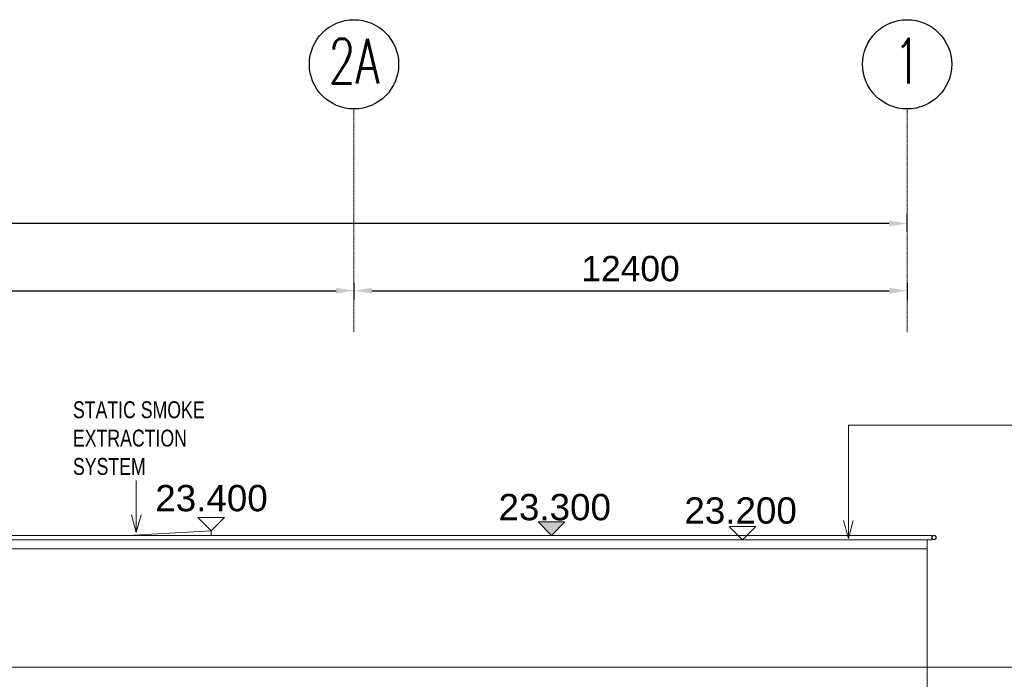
# Model space of a CAD drawing. Header units: millimetres. Extents: x -121668 to 127737, y 1553 to 34854.
# Tile 51 of 94: x 72868 to 94941, y 20075 to 34854. Entities that reach past the tile are written whole.
import ezdxf

# ---------------------------------------------------------------- set-up
doc = ezdxf.new("R2010")
doc.units = ezdxf.units.MM
for name, pattern in [('Center', [40, 10, -5, 20, -5]), ('Dash', [6, 3, -3]), ('Grid Line__1_200_', [10.5, 6, -1.5, 1.5, -1.5])]:
    doc.linetypes.add(name, pattern=pattern)
for name, color, linetype, lineweight in [('A-ANNO-DIMS', 211, 'Continuous', 5), ('A-ANNO-NOTE', 131, 'Continuous', 25), ('A-DETL-HDLN', 90, 'Dash', 9), ('A-DETL-THIN', 151, 'Continuous', 9), ('A-FLOR', 192, 'Continuous', 9), ('A-FLOR-LEVL', 51, 'Continuous', 9), ('G-ANNO-DIMS', 111, 'Continuous', 5), ('G-ANNO-TEXT', 231, 'Continuous', 5), ('S-BEAM', 12, 'Continuous', 20), ('S-GRID', 1, 'Continuous', 5), ('S-GRID-IDEN', 1, 'Continuous', 25)]:
    doc.layers.add(name, color=color, linetype=linetype, lineweight=lineweight)
doc.styles.add('Arial', font='arial.ttf', dxfattribs={"height": 590.11976})
doc.styles.add('RomanS', font='romans__.ttf', dxfattribs={"width": 0.7, "height": 1003.164557})
doc.styles.add('Swis721 BT', font='swiss.ttf', dxfattribs={"height": 567.642527})
doc.styles.add('Swis721 BT_2', font='swiss.ttf', dxfattribs={"width": 0.75, "height": 378.428351})
doc.dimstyles.new('DLN_3mm', dxfattribs={"dimscale": 304.8, "dimtxt": 600, "dimasz": 1.312336, "dimexe": 0.656168, "dimexo": 0.0625, "dimgap": 0.656168, "dimtad": 1, "dimdec": 0, "dimzin": 0, "dimdsep": 46, "dimtxsty": 'Swis721 BT', "dimsah": 1, "dimcen": 0.09, "dimadec": 0, "dimazin": 0, "dimtfac": 1, "dimtdec": 4, "dimtix": 1, "dimtmove": 0, "dimatfit": 3, "dimfxl": 0.656168, "dimfxlon": 1, "dimtvp": 1, "dimtolj": 1, "dimtzin": 0, "dimarcsym": 2})

# ---------------------------------------------------------------- blocks, each defined once
blk = doc.blocks.new('CISC HS Pipe Shapes - HA 98x4_8-13211196-Copy of GBP_SOUTH ELEVATION')
at = {"layer": 'S-BEAM'}
for p, q in [((88894, 23299), (63904, 23299)), ((63904, 23201), (88894, 23201)), ((88894, 23298), (88894, 23250)), ((88894, 23250), (88894, 23202))]:
    blk.add_line(p, q, dxfattribs=at)
blk = doc.blocks.new('CISC HS Pipe Shapes - HA 98x4_8-12447934-Copy of GBP_SOUTH ELEVATION')
at = {"layer": 'S-BEAM'}
for radius, start, end in [(49, 0, 180), (49, 180, 0), (44.2, 0, 180), (44.2, 180, 0)]:
    blk.add_arc((88943, 23250), radius, start, end, dxfattribs=at)
blk = doc.blocks.new('Grid - Bubble - 10mm-1724413-Copy of GBP_SOUTH ELEVATION')
at = {"layer": 'A-ANNO-NOTE'}
blk.add_circle((49502, 33854), 1000, dxfattribs=at)
blk = doc.blocks.new('Spot Elevations - FFL-1622542-Copy of GBP_SOUTH ELEVATION')
at = {"layer": 'G-ANNO-DIMS'}
blk.add_hatch(color=256, dxfattribs=at).paths.add_polyline_path([(80670, 23600), (80370, 23300), (80070, 23600)], flags=0)
at = {"layer": 'G-ANNO-DIMS', "lineweight": 15}
for p, q in [((80670, 23600), (80070, 23600)), ((80070, 23600), (80370, 23300)), ((80370, 23300), (80670, 23600))]:
    blk.add_line(p, q, dxfattribs=at)
blk = doc.blocks.new('Spot Elevations - SFL-1622544-Copy of GBP_SOUTH ELEVATION')
at = {"layer": 'G-ANNO-DIMS', "lineweight": 15}
for p, q in [((72439, 23700), (73039, 23700)), ((72739, 23400), (72439, 23700)), ((73039, 23700), (72739, 23400))]:
    blk.add_line(p, q, dxfattribs=at)
blk = doc.blocks.new('DIMBLOCK19-Copy of GBP_SOUTH ELEVATION')
at = {"layer": 'A-ANNO-DIMS', "color": 0, "lineweight": -2, "transparency": 16777216}
for p, q in [((53925, 28963), (53925, 28582)), ((80362, 28963), (80362, 28582)), ((54325, 28782), (79962, 28782))]:
    blk.add_line(p, q, dxfattribs=at)
at = {"layer": 'A-ANNO-DIMS', "color": 0, "transparency": 16777216}
for points in [[(54325, 28849), (54325, 28716), (53925, 28782)], [(79962, 28849), (79962, 28716), (80362, 28782)]]:
    blk.add_solid(points, dxfattribs=at)
at = {"layer": 'Defpoints', "color": 0, "transparency": 16777216}
for p in [(53925, 28982), (80362, 28982), (80362, 28782)]:
    blk.add_point(p, dxfattribs=at)
at = {"layer": 'A-ANNO-DIMS', "color": 0, "transparency": 16777216, "insert": (67143, 29274), "char_height": 567.6, "width": 2628.57, "attachment_point": 5, "style": 'Swis721 BT'}
blk.add_mtext('\\A1;26438', dxfattribs=at)
blk = doc.blocks.new('DIMBLOCK20-Copy of GBP_SOUTH ELEVATION')
at = {"layer": 'A-ANNO-DIMS', "color": 0, "lineweight": -2, "transparency": 16777216}
for p, q in [((80362, 28963), (80362, 28582)), ((92762, 28963), (92762, 28582)), ((80762, 28782), (92362, 28782))]:
    blk.add_line(p, q, dxfattribs=at)
at = {"layer": 'A-ANNO-DIMS', "color": 0, "transparency": 16777216}
for points in [[(80762, 28849), (80762, 28716), (80362, 28782)], [(92362, 28849), (92362, 28716), (92762, 28782)]]:
    blk.add_solid(points, dxfattribs=at)
at = {"layer": 'Defpoints', "color": 0, "transparency": 16777216}
for p in [(80362, 28982), (92762, 28982), (92762, 28782)]:
    blk.add_point(p, dxfattribs=at)
at = {"layer": 'A-ANNO-DIMS', "color": 0, "transparency": 16777216, "insert": (86562, 29274), "char_height": 567.6, "width": 2628.57, "attachment_point": 5, "style": 'Swis721 BT'}
blk.add_mtext('\\A1;12400', dxfattribs=at)
blk = doc.blocks.new('DIMBLOCK21-Copy of GBP_SOUTH ELEVATION')
at = {"layer": 'A-ANNO-DIMS', "color": 0, "lineweight": -2, "transparency": 16777216}
for p, q in [((45112, 30108), (45112, 30489)), ((92762, 30108), (92762, 30489)), ((92362, 30289), (45512, 30289))]:
    blk.add_line(p, q, dxfattribs=at)
at = {"layer": 'A-ANNO-DIMS', "color": 0, "transparency": 16777216}
for points in [[(45512, 30355), (45512, 30222), (45112, 30289)], [(92362, 30355), (92362, 30222), (92762, 30289)]]:
    blk.add_solid(points, dxfattribs=at)
at = {"layer": 'Defpoints', "color": 0, "transparency": 16777216}
for p in [(45112, 30289), (45112, 30089), (92762, 30089)]:
    blk.add_point(p, dxfattribs=at)
at = {"layer": 'A-ANNO-DIMS', "color": 0, "transparency": 16777216, "insert": (68937, 30780), "char_height": 567.6, "width": 2628.57, "attachment_point": 5, "style": 'Swis721 BT'}
blk.add_mtext('\\A1;47650', dxfattribs=at)

msp = doc.modelspace()

# ---------------------------------------------------------------- linework, layer by layer
at = {"layer": 'A-DETL-HDLN'}
msp.add_line((93212.1, 20350), (41562.1, 20350), dxfattribs=at)
at = {"layer": 'A-DETL-THIN'}
for p, q in [((93212.1, 23200), (44412.1, 23200)), ((93212.1, 23000), (93212.1, 23200)), ((44412.1, 23000), (93212.1, 23000)), ((93212.1, 20350), (93212.1, 23000)), ((93212.1, 20350), (44412.1, 20350)), ((93212.1, 12675), (93212.1, 20350))]:
    msp.add_line(p, q, dxfattribs=at)
at = {"layer": 'A-FLOR', "lineweight": 15}
for q in [(75295.4, 23300), (77162.1, 23300)]:
    msp.add_line((77162.1, 23400), q, dxfattribs=at)
at = {"layer": 'A-FLOR'}
for p, q in [((68112.1, 23300), (93242.1, 23300)), ((93242.1, 23200), (93212.1, 23200))]:
    msp.add_line(p, q, dxfattribs=at)
at = {"layer": 'A-FLOR-LEVL', "linetype": 'Center', "lineweight": 5}
msp.add_line((23844.7, 20350), (112725.8, 20350), dxfattribs=at)
at = {"layer": 'G-ANNO-TEXT', "color": 7}
for p, q in [((91446.1, 25767.4), (95398.8, 25767.4)), ((91446.1, 23231), (91446.1, 25767.4)), ((75480.7, 23362.3), (75480.7, 24528.4)), ((75480.7, 23362.3), (75373.5, 23762.3)), ((75480.7, 23362.3), (75587.9, 23762.3)), ((91446.1, 23231), (91338.9, 23631)), ((91446.1, 23231), (91553.3, 23631))]:
    msp.add_line(p, q, dxfattribs=at)
at = {"layer": 'S-GRID', "linetype": 'Grid Line__1_200_', "lineweight": 18}
for p, q in [((80362.1, 27853.5), (80362.1, 32853.5)), ((92762.1, 27853.5), (92762.1, 32853.5))]:
    msp.add_line(p, q, dxfattribs=at)

# ---------------------------------------------------------------- block references
at = {"layer": 'G-ANNO-DIMS', "lineweight": 15}
for name in ['Spot Elevations - SFL-1622544-Copy of GBP_SOUTH ELEVATION', 'Spot Elevations - FFL-1622542-Copy of GBP_SOUTH ELEVATION']:
    msp.add_blockref(name, (4422.8, 0), dxfattribs=at)
at = {"layer": 'G-ANNO-DIMS', "lineweight": 15, "extrusion": (0, 0, -1)}
msp.add_blockref('Spot Elevations - SFL-1622544-Copy of GBP_SOUTH ELEVATION', (-161813.2, -200), dxfattribs=at)
at = {"layer": 'S-BEAM'}
for name in ['CISC HS Pipe Shapes - HA 98x4_8-13211196-Copy of GBP_SOUTH ELEVATION', 'CISC HS Pipe Shapes - HA 98x4_8-12447934-Copy of GBP_SOUTH ELEVATION']:
    msp.add_blockref(name, (4422.8, 0), dxfattribs=at)
at = {"layer": 'S-GRID-IDEN'}
for p in [(30860.3, 0), (43260.3, 0)]:
    msp.add_blockref('Grid - Bubble - 10mm-1724413-Copy of GBP_SOUTH ELEVATION', p, dxfattribs=at)

# ---------------------------------------------------------------- texts
at = {"layer": 'G-ANNO-DIMS', "char_height": 590.12, "width": 3009.6, "attachment_point": 1, "line_spacing_factor": 0.938532, "style": 'Arial'}
for s, insert in [('23.400', (75908.1, 24429.3)), ('23.300', (83602.2, 24228.1)), ('23.200', (87769.3, 24152.7))]:
    msp.add_mtext(s, dxfattribs=dict(at, insert=insert))
at = {"layer": 'G-ANNO-TEXT', "color": 7, "insert": (74062.7, 26303.7), "char_height": 378.428, "width": 3403.2, "attachment_point": 1, "line_spacing_factor": 1.00667, "style": 'Swis721 BT_2'}
msp.add_mtext('STATIC SMOKE\\PEXTRACTION\\PSYSTEM', dxfattribs=at)
at = {"layer": 'S-GRID-IDEN', "lineweight": 5, "attachment_point": 2, "line_spacing_factor": 0.964689, "style": 'RomanS'}
for s, insert, char_height, width in [('2A', (80364.8, 34428.4), 1003.16, 1500), ('\\fRomanS|b0|i0|c134|p2|;\\W.7;1', (92764.8, 34428.4), 1003.165, 792)]:
    msp.add_mtext(s, dxfattribs=dict(at, insert=insert, char_height=char_height, width=width))

# ---------------------------------------------------------------- dimensions: what is measured, and where the dimension line sits
at = {"layer": 'A-ANNO-DIMS'}
for base, p1, p2, override, picture, middle in [((45112.1, 30288.6), (92762.1, 30088.6), (45112.1, 30088.6), {"dimpost": '<>', "dimfxl": 47650}, 'DIMBLOCK21-Copy of GBP_SOUTH ELEVATION', (68937.1, 30780.4)), ((80362.0901695, 28782.1931756), (53924.5901644, 28982.1931756), (80362.0901695, 28982.1931756), {"dimpost": '<>', "dimfxl": 26437.500005}, 'DIMBLOCK19-Copy of GBP_SOUTH ELEVATION', (67143.3401669, 29273.9144199)), ((92762.1, 28782.2), (80362.1, 28982.2), (92762.1, 28982.2), {"dimpost": '<>', "dimfxl": 12399.999993}, 'DIMBLOCK20-Copy of GBP_SOUTH ELEVATION', (86562.1, 29273.9))]:
    dim = msp.add_linear_dim(base=base, p1=p1, p2=p2, dimstyle='DLN_3mm', override=override, dxfattribs=at)
    dim.commit()
    dim.dimension.update_dxf_attribs({"geometry": picture, "text_midpoint": middle})

doc.saveas('drawing.dxf')
